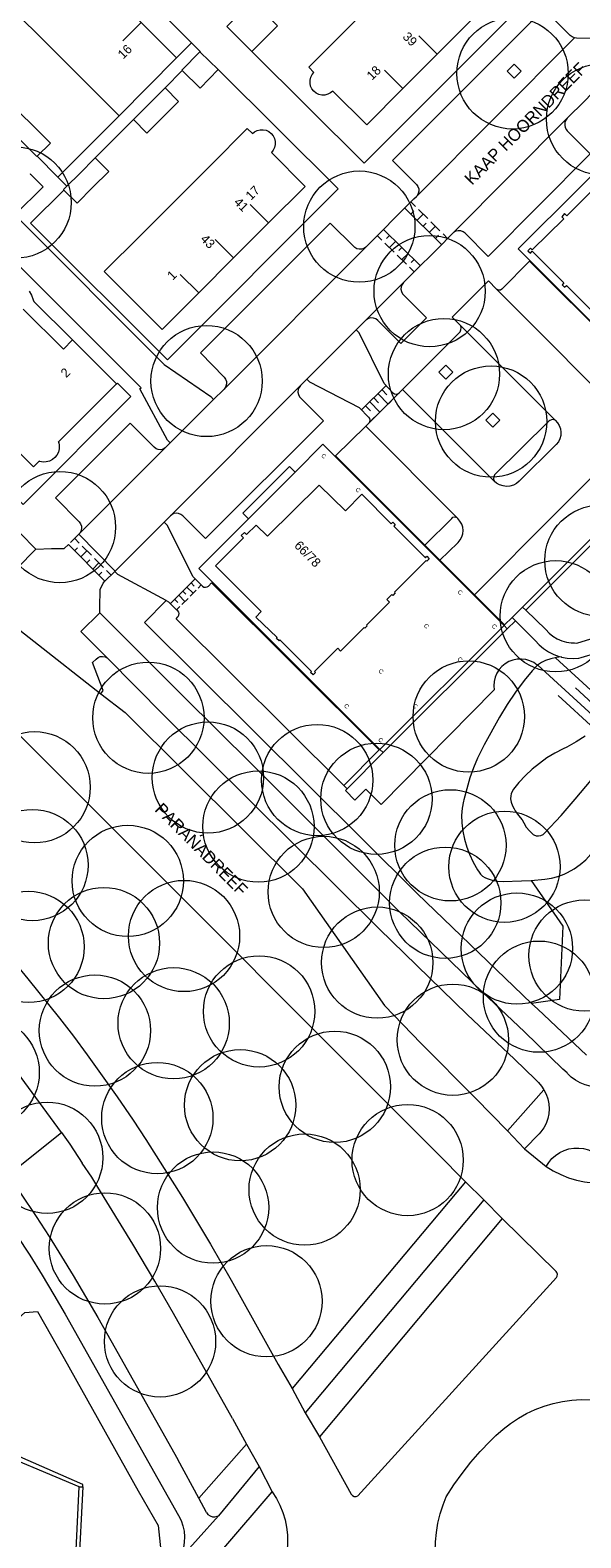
# Model space of a CAD drawing. Header units: metres. Extents: x 134994 to 136506, y 457393 to 459006.
# Tile 117 of 171: x 135674 to 135737, y 458394 to 458568. Entities that reach past the tile are written whole.
import ezdxf
from ezdxf.enums import TextEntityAlignment as Align

# ---------------------------------------------------------------- set-up
doc = ezdxf.new("R2010")
doc.units = ezdxf.units.M
for name, color, linetype, lineweight in [('B-WE-GR-BOOM-S', 250, 'Continuous', 13), ('B-WE-GW_TALUDLIJNEN', 251, 'Continuous', 5), ('B-WE-KG_BEBOUWING', 251, 'Continuous', 20), ('B-WE-KG_BEBOUWING TUSSENMUUR', 251, 'Continuous', 5), ('B-WE-KG_HUISNR', 251, 'Continuous', 5), ('B-WE-KG_ONDERGROND_REST', 251, 'Continuous', 5), ('B-WE-KG_STRAATNAAM', 251, 'Continuous', 5)]:
    doc.layers.add(name, color=color, linetype=linetype, lineweight=lineweight)
doc.styles.add('Styledgn000', font='dgn000.shx')

# ---------------------------------------------------------------- blocks, each defined once
blk = doc.blocks.new('SGR-BOOM_02')
blk.add_circle((0, 0), 6.4)

msp = doc.modelspace()

# ---------------------------------------------------------------- linework, layer by layer
at = {"layer": 'B-WE-GW_TALUDLIJNEN'}
for p, q in [((135740.81, 458489.53), (135734.51, 458495.3)), ((135739.67, 458487.85), (135732.46, 458494.46)), ((135740.26, 458488.67), (135736.81, 458491.83)), ((135738.98, 458487.13), (135734.8, 458490.96))]:
    msp.add_line(p, q, dxfattribs=at)
at = {"layer": 'B-WE-GW_TALUDLIJNEN', "flags": 128}
for points in [[(135731.72, 458469.7), (135733.3, 458469.83), (135734.05, 458469.94), (135734.78, 458470.13), (135735.49, 458470.4), (135735.89, 458470.59), (135736.64, 458471.02), (135737.34, 458471.52), (135737.99, 458472.08), (135738.59, 458472.7), (135738.87, 458473.03), (135739.93, 458474.22), (135741.1, 458475.67), (135742.09, 458476.81), (135743.45, 458478.56), (135744.14, 458479.43), (135745.81, 458481.47), (135747.5, 458483.49), (135750.38, 458487.17), (135753.22, 458491.45), (135757.45, 458494.99), (135762.55, 458503.61)], [(135735.15, 458495.4), (135734.62, 458495.32), (135733.98, 458495.19), (135733.36, 458495.01), (135732.88, 458494.75), (135732.44, 458494.44)], [(135732.44, 458494.44), (135732.28, 458494.3), (135731.83, 458493.79), (135730.91, 458492.68), (135729.89, 458491.33), (135728.94, 458489.93), (135728.06, 458488.49), (135726.3, 458485.28), (135725.68, 458484.05), (135725.54, 458483.75), (135725.06, 458482.64), (135724.66, 458481.49), (135724.29, 458480.24), (135723.95, 458478.97), (135723.92, 458478.81), (135723.77, 458478), (135723.71, 458477.18), (135723.73, 458476.36), (135723.73, 458476.3), (135723.85, 458475.36), (135724.04, 458474.43), (135724.31, 458473.52), (135724.61, 458472.71), (135725.04, 458471.78), (135725.54, 458470.9), (135725.71, 458470.64), (135725.9, 458470.41), (135726.12, 458470.2), (135726.39, 458470.04), (135726.66, 458469.93), (135727.24, 458469.73), (135727.85, 458469.62), (135728.47, 458469.58), (135730.6, 458469.64), (135731.72, 458469.7)], [(135737.92, 458486.3), (135736.89, 458485.63), (135735.82, 458485.02), (135735.38, 458484.82), (135734.43, 458484.34), (135733.52, 458483.78), (135732.65, 458483.16), (135731.83, 458482.48), (135731.04, 458481.76), (135730.3, 458480.97), (135729.66, 458480.19), (135729.51, 458479.94), (135729.41, 458479.67), (135729.36, 458479.44), (135729.35, 458479.06)], [(135729.35, 458479.06), (135729.42, 458478.68), (135729.57, 458478.29), (135729.76, 458477.91), (135729.88, 458477.7), (135730.25, 458477.17), (135730.68, 458476.68), (135730.85, 458476.33), (135731.15, 458475.83), (135731.52, 458475.39), (135731.95, 458474.99), (135732.03, 458474.94), (135732.29, 458474.84), (135732.56, 458474.81), (135732.83, 458474.86), (135733.08, 458474.98), (135733.28, 458475.17), (135735.15, 458477.17), (135736.78, 458479.04), (135738.6, 458481.21)]]:
    msp.add_lwpolyline(points, dxfattribs=at)
at = {"layer": 'B-WE-KG_BEBOUWING', "flags": 128}
for points in [[(135684.3, 458557.66), (135690.92, 458564.33), (135686.89, 458568.34), (135682.69, 458572.54), (135678.63, 458576.59), (135674.65, 458580.56), (135670.55, 458584.65), (135666.56, 458588.63), (135662.51, 458592.67), (135658.35, 458596.82), (135658.29, 458596.88), (135651.67, 458590.21), (135651.71, 458590.16), (135655.87, 458586.02), (135659.92, 458581.98), (135663.93, 458577.98), (135667.99, 458573.93), (135672, 458569.93), (135676.05, 458565.89), (135680.18, 458561.77)], [(135696.68, 458567.94), (135701.38, 458572.68), (135703.25, 458570.82), (135701.75, 458568.76), (135702.51, 458568.01), (135699.58, 458565.06)], [(135691.56, 458562.86), (135691.53, 458562.89), (135693.6, 458565.01), (135693.64, 458564.97), (135695.69, 458562.96), (135693.62, 458560.84)], [(135687.77, 458559.04), (135689.59, 458560.86), (135691.15, 458559.31), (135689.33, 458557.48), (135687.51, 458555.66), (135685.95, 458557.21)], [(135674.58, 458556.33), (135676.4, 458554.51), (135674.89, 458552.99), (135674.85, 458552.95), (135673.02, 458554.77), (135671.2, 458556.59), (135671.24, 458556.64), (135672.74, 458558.15)], [(135697.48, 458541.3), (135693.46, 458537.28), (135689.25, 458533.06), (135682.6, 458539.72), (135686.8, 458543.92), (135690.82, 458547.95), (135694.84, 458551.97), (135699.05, 458556.19), (135699.66, 458555.62), (135699.87, 458555.79), (135700.18, 458555.95), (135700.52, 458556.04), (135700.87, 458556.05), (135701.21, 458555.98), (135701.53, 458555.83), (135701.81, 458555.62), (135702.03, 458555.35), (135702.19, 458555.03), (135702.27, 458554.69), (135702.27, 458554.34), (135702.19, 458554), (135702.04, 458553.68), (135701.82, 458553.41), (135705.7, 458549.53), (135701.5, 458545.32)], [(135751.07, 458521.5), (135730.23, 458542.33), (135744.52, 458556.59), (135756.16, 458544.98), (135757.95, 458543.2), (135761.8, 458539.29), (135765.39, 458535.75), (135765.74, 458535.36), (135751.43, 458521.13)], [(135681.29, 458549.43), (135683.11, 458551.26), (135681.55, 458552.81), (135679.73, 458550.99), (135678.3, 458549.55), (135677.91, 458549.16), (135677.96, 458549.11), (135679.47, 458547.61)], [(135714.67, 458484.39), (135714.29, 458484.76), (135693.47, 458505.59), (135699.18, 458511.3), (135704.55, 458516.66), (135707.75, 458519.87), (135721.15, 458506.47), (135728.59, 458499.03), (135728.96, 458498.65)]]:
    msp.add_lwpolyline(points, close=True, dxfattribs=at)
for points in [[(135724.97, 458568.81), (135720.9, 458564.73), (135716.95, 458560.77), (135712.79, 458556.61), (135708.9, 458560.5), (135708.63, 458560.28), (135708.32, 458560.12), (135707.98, 458560.03), (135707.63, 458560.03), (135707.29, 458560.11), (135706.98, 458560.26), (135706.7, 458560.47), (135706.49, 458560.75), (135706.34, 458561.07), (135706.27, 458561.41), (135706.28, 458561.76), (135706.36, 458562.09), (135706.52, 458562.4), (135706.71, 458562.63), (135706.14, 458563.25), (135710.27, 458567.38), (135714.22, 458571.34)], [(135740.68, 458551.02), (135735.81, 458546.15), (135735.55, 458546.41), (135735.24, 458546.02), (135735.48, 458545.78), (135731.83, 458542.22), (135731.63, 458542.42), (135731.34, 458542.13)], [(135731.34, 458542.13), (135731.62, 458541.85), (135731.83, 458542.06), (135735.47, 458538.42), (135735.26, 458538.21), (135735.54, 458537.93), (135735.76, 458538.14), (135738.68, 458535.21)], [(135673.95, 458537.47), (135674.23, 458537), (135674.43, 458536.48), (135674.48, 458536.3), (135678.95, 458531.87), (135677.89, 458530.81), (135673.28, 458535.42)], [(135678.95, 458531.87), (135684.02, 458526.82), (135677.31, 458520.11), (135677.36, 458520.08), (135677.42, 458519.71), (135677.41, 458519.33), (135677.32, 458518.97), (135677.15, 458518.63), (135676.92, 458518.34), (135676.62, 458518.1), (135676.29, 458517.92), (135675.92, 458517.83), (135675.55, 458517.81), (135675.18, 458517.87), (135675.11, 458517.91), (135674.46, 458517.25), (135671.8, 458519.91)], [(135699.18, 458511.3), (135698.54, 458511.94), (135703.92, 458517.31), (135704.55, 458516.66)], [(135695.39, 458505.89), (135698.6, 458509.12), (135698.36, 458509.36), (135698.72, 458509.71), (135698.96, 458509.47), (135700.06, 458510.57), (135701.37, 458509.28), (135707.32, 458515.17), (135710.35, 458512.19), (135712.22, 458514.13), (135715.62, 458510.73), (135715.79, 458510.9), (135716.07, 458510.62), (135715.9, 458510.45), (135719.54, 458506.81), (135719.71, 458506.98), (135719.99, 458506.7), (135719.71, 458506.41), (135719.62, 458506.51), (135715.97, 458502.86), (135716.06, 458502.76), (135715.78, 458502.48), (135715.69, 458502.57), (135715.1, 458502.01), (135715.4, 458501.71), (135712.76, 458499.05), (135712.83, 458498.98), (135712.56, 458498.7), (135712.48, 458498.78), (135709.79, 458496.08), (135709.47, 458496.4), (135706.8, 458493.72), (135706.9, 458493.62), (135706.62, 458493.34), (135706.34, 458493.62), (135706.43, 458493.72), (135702.79, 458497.35), (135702.7, 458497.26), (135702.42, 458497.54), (135702.49, 458497.64), (135700.02, 458499.99), (135700.64, 458500.61), (135695.39, 458505.89)]]:
    msp.add_lwpolyline(points, dxfattribs=at)
at = {"layer": 'B-WE-KG_BEBOUWING TUSSENMUUR'}
for p, q in [((135686.84, 458568.4), (135684.73, 458566.28)), ((135720.9, 458564.73), (135718.78, 458566.85)), ((135716.95, 458560.77), (135714.83, 458562.89)), ((135701.5, 458545.32), (135699.38, 458547.45)), ((135697.48, 458541.3), (135695.35, 458543.42)), ((135693.46, 458537.28), (135691.34, 458539.4))]:
    msp.add_line(p, q, dxfattribs=at)
at = {"layer": 'B-WE-KG_ONDERGROND_REST'}
for p, q in [((135690.92, 458564.33), (135692.62, 458566.05)), ((135693.67, 458565), (135692.62, 458566.05)), ((135736.68, 458566.61), (135718.51, 458548.36)), ((135681.55, 458552.81), (135685.95, 458557.21)), ((135735.86, 458557.36), (135722.68, 458544.14)), ((135677.27, 458550.6), (135678.3, 458549.55)), ((135717.17, 458547.04), (135721.39, 458542.84)), ((135717.88, 458547.75), (135718.41, 458547.22)), ((135717.88, 458546.34), (135718.23, 458546.7)), ((135718.76, 458546.88), (135719.81, 458545.83)), ((135689.49, 458529.05), (135672.3, 458546.27)), ((135718.58, 458545.64), (135719.29, 458546.35)), ((135719.29, 458544.94), (135719.64, 458545.3)), ((135719.99, 458544.24), (135720.69, 458544.95)), ((135720.17, 458545.47), (135721.22, 458544.42)), ((135714.54, 458543.35), (135714.01, 458543.87)), ((135718.95, 458540.42), (135714.71, 458544.58)), ((135715.42, 458543.89), (135715.07, 458543.53)), ((135720.69, 458543.54), (135721.04, 458543.9)), ((135721.57, 458544.08), (135722.1, 458543.55)), ((135712.7, 458542.54), (135696.38, 458526.2)), ((135715.95, 458541.96), (135714.89, 458543)), ((135716.12, 458543.2), (135715.42, 458542.48)), ((135717.37, 458540.58), (135716.31, 458541.62)), ((135716.83, 458542.5), (135716.48, 458542.15)), ((135717.54, 458541.81), (135716.84, 458541.1)), ((135718.25, 458539.71), (135717.72, 458540.23)), ((135718.24, 458541.12), (135717.89, 458540.76)), ((135731.52, 458540.93), (135747.48, 458524.97)), ((135731.52, 458540.93), (135747.48, 458524.97)), ((135731.52, 458540.93), (135747.48, 458524.97)), ((135712.73, 458534.17), (135717.02, 458538.47)), ((135705.89, 458527.34), (135711.58, 458533.02)), ((135711.58, 458533.02), (135712.73, 458534.17)), ((135723.47, 458533.66), (135734.47, 458522.63)), ((135690.21, 458511.64), (135705.18, 458526.63)), ((135695.18, 458525.02), (135696.35, 458526.17)), ((135696.38, 458526.2), (135696.35, 458526.17)), ((135705.18, 458526.63), (135705.89, 458527.34)), ((135715.04, 458526.61), (135712.18, 458523.82)), ((135714.57, 458526.14), (135715.12, 458525.57)), ((135716.91, 458526.15), (135716.53, 458525.78)), ((135716.91, 458526.15), (135727.5, 458515.57)), ((135690.18, 458520.02), (135695.18, 458525.02)), ((135712.66, 458524.28), (135713.21, 458523.72)), ((135713.03, 458522.31), (135716.53, 458525.78)), ((135713.14, 458524.75), (135714.3, 458523.55)), ((135713.61, 458525.21), (135714.16, 458524.64)), ((135714.09, 458525.68), (135715.24, 458524.49)), ((135715.59, 458524.84), (135714.89, 458524.15)), ((135716.53, 458525.78), (135715.84, 458525.08)), ((135713.7, 458522.97), (135713.03, 458522.31)), ((135714.65, 458523.91), (135713.94, 458523.2)), ((135712.68, 458521.93), (135709.2, 458518.52)), ((135712.68, 458521.93), (135709.2, 458518.52)), ((135712.68, 458521.93), (135709.2, 458518.52)), ((135712.68, 458521.93), (135713.03, 458522.31)), ((135723.11, 458511.46), (135712.68, 458521.93)), ((135679.67, 458509.51), (135689.62, 458519.45)), ((135690.18, 458520.02), (135689.62, 458519.45)), ((135709.2, 458518.52), (135721.21, 458506.52)), ((135709.2, 458518.52), (135721.21, 458506.52)), ((135709.2, 458518.52), (135721.21, 458506.52)), ((135683.86, 458505.28), (135689.49, 458510.92)), ((135689.49, 458510.92), (135690.21, 458511.64)), ((135672.91, 458509.64), (135674.74, 458507.78)), ((135679.19, 458509.02), (135679.71, 458508.49)), ((135679.67, 458509.51), (135683.86, 458505.28)), ((135674.74, 458507.78), (135672.58, 458505.62)), ((135677.98, 458507.86), (135678.48, 458508.32)), ((135678.48, 458508.32), (135682.67, 458504.1)), ((135679.18, 458507.61), (135679.53, 458507.97)), ((135679.88, 458506.91), (135680.59, 458507.62)), ((135680.06, 458508.14), (135681.11, 458507.09)), ((135680.58, 458506.21), (135680.93, 458506.56)), ((135681.27, 458505.51), (135681.98, 458506.21)), ((135681.46, 458506.74), (135682.51, 458505.69)), ((135681.97, 458504.81), (135682.33, 458505.16)), ((135682.86, 458505.34), (135683.38, 458504.81)), ((135683.81, 458505.23), (135683.86, 458505.28)), ((135721.21, 458506.52), (135725.19, 458502.54)), ((135721.21, 458506.52), (135725.19, 458502.54)), ((135721.21, 458506.52), (135725.19, 458502.54)), ((135682.45, 458503.88), (135682.67, 458504.1)), ((135693.05, 458504.39), (135690.23, 458501.54)), ((135692.11, 458503.44), (135692.82, 458502.73)), ((135692.58, 458503.91), (135692.93, 458503.56)), ((135693.76, 458503.68), (135693.41, 458503.33)), ((135693.88, 458503.55), (135694.05, 458503.44)), ((135694.05, 458503.44), (135694.25, 458503.41)), ((135694.25, 458503.41), (135694.44, 458503.46)), ((135694.44, 458503.46), (135694.59, 458503.56)), ((135694.59, 458503.56), (135694.94, 458503.91)), ((135714.23, 458484.71), (135694.94, 458503.91)), ((135714.23, 458484.71), (135694.94, 458503.91)), ((135714.23, 458484.71), (135694.94, 458503.91)), ((135689.72, 458501.89), (135689.99, 458501.75)), ((135690.7, 458502.02), (135691.05, 458501.67)), ((135691.17, 458502.49), (135691.88, 458501.79)), ((135692.23, 458502.14), (135691.53, 458501.43)), ((135691.64, 458502.97), (135691.99, 458502.61)), ((135693.17, 458503.09), (135692.47, 458502.38)), ((135725.19, 458502.54), (135728.65, 458499.09)), ((135725.19, 458502.54), (135728.65, 458499.09)), ((135725.19, 458502.54), (135728.65, 458499.09)), ((135691.29, 458501.2), (135690.94, 458500.84)), ((135728.65, 458499.09), (135729.51, 458499.95)), ((135729.51, 458499.95), (135730.7, 458501.14)), ((135729.89, 458499.57), (135729.51, 458499.95)), ((135731.08, 458500.77), (135730.7, 458501.14)), ((135728.59, 458499.03), (135714.29, 458484.76)), ((135728.65, 458499.09), (135728.59, 458499.03)), ((135728.96, 458498.65), (135729.89, 458499.57)), ((135682.95, 458495.25), (135689.46, 458488.72)), ((135682.2, 458491.17), (135684.99, 458489.02)), ((135714.23, 458484.71), (135710.14, 458480.63)), ((135714.67, 458484.39), (135710.54, 458480.22)), ((135714.29, 458484.76), (135714.23, 458484.71)), ((135710.54, 458480.22), (135710.14, 458480.63)), ((135732.48, 458454.9), (135731.74, 458455.53)), ((135738.06, 458449.6), (135732.48, 458454.9)), ((135728.99, 458440.9), (135725.3, 458444.63)), ((135728.99, 458440.9), (135733.15, 458445.61)), ((135730.96, 458438.83), (135728.99, 458440.9)), ((135677.67, 458440.71), (135678.62, 458439.34)), ((135678.62, 458439.34), (135680.07, 458437.17)), ((135724.15, 458435.04), (135720.92, 458438.27)), ((135730.96, 458438.83), (135733.43, 458436.78)), ((135724.15, 458435.04), (135704.2, 458411.23)), ((135726.26, 458432.95), (135724.15, 458435.04)), ((135726.26, 458432.95), (135705.7, 458408.45)), ((135728.37, 458430.79), (135726.26, 458432.95)), ((135728.37, 458430.79), (135707.37, 458405.68)), ((135702.61, 458414.01), (135704.2, 458411.23)), ((135704.2, 458411.23), (135705.7, 458408.45)), ((135705.7, 458408.45), (135707.37, 458405.68)), ((135697.35, 458407.78), (135698.97, 458404.86)), ((135698.97, 458404.86), (135693.46, 458398.62)), ((135698.97, 458404.86), (135700.43, 458402.28)), ((135698.97, 458404.86), (135698.97, 458404.86)), ((135693.46, 458398.62), (135691.06, 458403.1)), ((135700.43, 458402.28), (135695.72, 458396.62)), ((135700.43, 458402.28), (135701.93, 458399.37)), ((135679.11, 458387.78), (135679.72, 458399.94)), ((135680.11, 458399.92), (135679.49, 458387.77)), ((135679.72, 458399.94), (135680.11, 458399.92)), ((135694.34, 458396.97), (135693.46, 458398.62)), ((135691.05, 458391.38), (135695.72, 458396.62))]:
    msp.add_line(p, q, dxfattribs=at)
at = {"layer": 'B-WE-KG_ONDERGROND_REST', "flags": 128}
for points in [[(135730.77, 458600), (135745.52, 458585.26), (135712.51, 458552.21), (135699.58, 458565.06)], [(135692.62, 458566.05), (135660.06, 458598.49), (135658.35, 458596.82)], [(135641.38, 458571.82), (135686.83, 458526.37)], [(135736.68, 458566.61), (135736.43, 458566.72), (135736.21, 458566.88), (135733.16, 458569.91), (135715.75, 458552.5), (135718.51, 458549.76), (135718.67, 458549.53), (135718.77, 458549.26), (135718.79, 458548.98), (135718.72, 458548.7), (135718.59, 458548.45), (135718.51, 458548.36)], [(135742.2, 458567.26), (135741.74, 458566.81), (135741.54, 458566.64), (135741.3, 458566.54), (135741.04, 458566.52), (135736.92, 458566.56), (135736.68, 458566.61)], [(135693.64, 458564.97), (135693.67, 458565)], [(135695.69, 458562.96), (135709.52, 458549.23), (135689.88, 458529.57), (135674.12, 458545.29), (135677.96, 458549.11)], [(135689.59, 458560.86), (135691.56, 458562.86)], [(135728.96, 458562.79), (135729.75, 458561.97), (135730.56, 458562.77), (135729.77, 458563.59), (135728.96, 458562.79)], [(135735.86, 458557.36), (135737.85, 458559.32), (135738.7, 458560.2), (135738.98, 458560.36), (135739.3, 458560.46), (135739.41, 458560.47), (135743.89, 458560.4)], [(135684.3, 458557.66), (135677.27, 458550.6)], [(135735.86, 458557.36), (135735.69, 458557.13), (135735.59, 458556.86), (135735.57, 458556.58), (135735.63, 458556.3), (135735.77, 458556.04), (135735.87, 458555.92), (135738.51, 458553.28), (135726.76, 458541.48), (135724.12, 458544.14), (135723.89, 458544.31), (135723.62, 458544.41), (135723.33, 458544.43), (135723.05, 458544.37), (135722.79, 458544.23), (135722.68, 458544.14)], [(135677.27, 458550.6), (135674.89, 458552.99)], [(135672.3, 458546.27), (135675.56, 458549.49), (135674.11, 458550.94), (135674.02, 458550.88)], [(135713.71, 458543.57), (135716.94, 458546.84), (135718.22, 458548.08)], [(135718.22, 458548.08), (135718.51, 458548.36)], [(135712.7, 458542.54), (135712.47, 458542.38), (135712.2, 458542.29), (135711.92, 458542.29), (135711.65, 458542.35), (135711.41, 458542.5), (135711.34, 458542.56), (135708.58, 458545.31), (135693.66, 458530.37), (135696.4, 458527.6), (135696.56, 458527.37), (135696.65, 458527.1), (135696.67, 458526.82), (135696.6, 458526.54), (135696.46, 458526.3), (135696.38, 458526.2)], [(135712.7, 458542.54), (135713.71, 458543.57)], [(135717.94, 458539.38), (135721.19, 458542.6), (135722.43, 458543.88)], [(135722.43, 458543.88), (135722.68, 458544.14)], [(135731.52, 458540.93), (135728.35, 458537.71), (135728.18, 458537.61), (135727.99, 458537.59), (135727.81, 458537.65), (135727.72, 458537.71)], [(135717.02, 458538.47), (135716.85, 458538.25), (135716.75, 458537.98), (135716.72, 458537.7), (135716.78, 458537.42), (135716.91, 458537.17), (135717.02, 458537.04), (135719.68, 458534.41), (135716.72, 458531.45), (135714.07, 458534.11), (135713.84, 458534.28), (135713.57, 458534.37), (135713.28, 458534.39), (135713, 458534.32), (135712.75, 458534.19), (135712.73, 458534.17)], [(135717.02, 458538.47), (135717.94, 458539.38)], [(135727.72, 458537.71), (135726.8, 458538.65), (135722.61, 458534.5), (135723.47, 458533.66)], [(135725.19, 458502.54), (135743.97, 458521.4), (135727.72, 458537.71)], [(135714.8, 458526.86), (135711.91, 458532.67), (135711.58, 458533.02)], [(135716.91, 458526.15), (135723.53, 458532.81), (135723.63, 458533.02), (135723.65, 458533.25), (135723.6, 458533.47), (135723.47, 458533.66)], [(135689.49, 458529.05), (135694.84, 458525.35), (135695.18, 458525.02)], [(135721.09, 458528.17), (135721.89, 458527.36), (135722.7, 458528.17), (135721.9, 458528.98), (135721.09, 458528.17)], [(135684.02, 458526.82), (135684.11, 458526.91), (135685.65, 458525.35), (135673.26, 458512.94), (135662, 458524.18)], [(135690.18, 458520.02), (135689.87, 458520.35), (135686.69, 458526.23), (135686.83, 458526.37)], [(135705.18, 458526.63), (135705.01, 458526.41), (135704.91, 458526.15), (135704.88, 458525.87), (135704.94, 458525.59), (135705.07, 458525.34), (135705.17, 458525.22), (135707.83, 458522.56), (135694.25, 458509.01), (135691.63, 458511.63), (135691.41, 458511.8), (135691.15, 458511.91), (135690.88, 458511.94), (135690.6, 458511.89), (135690.35, 458511.76), (135690.21, 458511.64)], [(135711.95, 458524.04), (135706.25, 458526.99), (135705.89, 458527.34)], [(135714.8, 458526.86), (135715.81, 458525.78), (135715.98, 458525.67), (135716.17, 458525.63), (135716.37, 458525.67), (135716.53, 458525.78)], [(135730.7, 458501.14), (135747.52, 458517.92), (135744.29, 458521.12), (135744.17, 458521.29), (135744.13, 458521.49), (135744.17, 458521.69), (135744.29, 458521.86), (135747.48, 458524.97)], [(135731.08, 458500.77), (135748.25, 458517.9), (135744.64, 458521.48), (135747.39, 458524.16), (135750.92, 458520.66), (135751.43, 458521.13)], [(135711.95, 458524.04), (135712.99, 458522.98), (135713.11, 458522.83), (135713.15, 458522.64), (135713.12, 458522.45), (135713.03, 458522.31)], [(135726.5, 458522.64), (135727.3, 458521.83), (135728.11, 458522.64), (135727.31, 458523.45), (135726.5, 458522.64)], [(135734.47, 458522.63), (135734.26, 458522.7), (135734.04, 458522.68), (135733.84, 458522.6), (135733.76, 458522.54), (135727.5, 458516.33), (135727.4, 458516.13), (135727.38, 458515.91), (135727.43, 458515.69), (135727.5, 458515.57)], [(135734.47, 458522.63), (135734.74, 458522.34), (135734.95, 458522.01), (135735.08, 458521.65), (135735.14, 458521.26), (135735.12, 458520.87), (135735.02, 458520.49), (135734.84, 458520.14), (135734.6, 458519.84), (135730.33, 458515.61), (135730.02, 458515.36), (135729.66, 458515.17), (135729.27, 458515.06), (135728.87, 458515.02), (135728.47, 458515.07), (135728.08, 458515.19), (135727.73, 458515.39), (135727.5, 458515.57)], [(135689.62, 458519.45), (135689.37, 458519.31), (135689.1, 458519.24), (135688.81, 458519.26), (135688.55, 458519.35), (135688.32, 458519.52), (135685.59, 458522.28), (135676.98, 458513.7), (135679.7, 458510.94), (135679.86, 458510.71), (135679.96, 458510.44), (135679.98, 458510.16), (135679.91, 458509.88), (135679.78, 458509.63), (135679.67, 458509.51)], [(135692.84, 458504.62), (135689.83, 458510.57), (135689.49, 458510.92)], [(135719.46, 458508.27), (135722.57, 458511.34), (135722.71, 458511.46), (135722.88, 458511.52), (135723.06, 458511.49), (135723.11, 458511.46)], [(135721.21, 458506.52), (135723.27, 458508.54), (135723.3, 458508.57), (135723.55, 458508.86), (135723.74, 458509.2), (135723.85, 458509.56), (135723.89, 458509.95), (135723.84, 458510.33), (135723.72, 458510.69), (135723.52, 458511.02), (135723.26, 458511.31), (135723.11, 458511.46)], [(135679.67, 458509.51), (135678.72, 458508.56)], [(135674.74, 458507.78), (135676.53, 458507.87), (135677.98, 458507.86)], [(135682.67, 458504.1), (135683.81, 458505.23)], [(135689.72, 458501.89), (135684.15, 458504.88), (135683.81, 458505.23)], [(135735.15, 458495.4), (135735.19, 458495.38), (135735.85, 458495.26), (135736.53, 458495.22), (135737.2, 458495.26), (135737.48, 458495.33), (135739.25, 458495.87), (135741, 458496.49), (135742.72, 458497.19), (135744.41, 458497.95), (135746.06, 458498.79), (135746.84, 458499.22), (135750.36, 458501.21), (135751.8, 458501.96), (135753.27, 458502.64), (135754.78, 458503.25), (135756.31, 458503.78), (135757.87, 458504.24), (135759.45, 458504.62), (135761.05, 458504.92), (135762.46, 458505.12)], [(135682.07, 458500.47), (135682.09, 458501.07), (135682.13, 458503.14), (135682.45, 458503.88)], [(135692.84, 458504.62), (135693.76, 458503.68)], [(135693.76, 458503.68), (135693.88, 458503.55)], [(135666.75, 458503.26), (135682.2, 458491.17)], [(135689.72, 458501.89), (135687.24, 458499.38), (135718.61, 458468.17), (135731.74, 458455.53)], [(135690.92, 458500.82), (135689.99, 458501.75)], [(135682.95, 458495.25), (135681.76, 458496.46), (135679.9, 458498.34), (135682.07, 458500.47)], [(135691.71, 458490.84), (135682.07, 458500.47)], [(135710.14, 458480.63), (135690.86, 458499.8), (135691.06, 458500.02), (135691.09, 458500.04), (135691.19, 458500.2), (135691.22, 458500.38), (135691.17, 458500.56), (135691.05, 458500.7), (135690.92, 458500.82)], [(135731.08, 458500.77), (135733.4, 458498.56), (135733.78, 458498.14), (135734.22, 458497.78), (135734.7, 458497.48), (135735.22, 458497.26), (135735.77, 458497.11), (135736.33, 458497.03), (135736.7, 458497.03), (135736.96, 458497), (135738.58, 458497.49), (135740.18, 458498.05)], [(135729.89, 458499.57), (135732.17, 458497.29), (135732.63, 458496.8), (135733.14, 458496.36), (135733.7, 458495.99), (135734.3, 458495.68), (135734.93, 458495.46), (135735.15, 458495.4)], [(135682.2, 458491.17), (135682.45, 458491.53), (135681.24, 458494.76), (135681.66, 458495.16)], [(135681.66, 458495.16), (135681.88, 458495.34), (135682.14, 458495.44), (135682.41, 458495.46), (135682.68, 458495.4), (135682.95, 458495.25)], [(135732.44, 458494.44), (135732.41, 458494.47), (135732, 458494.75), (135731.56, 458494.96), (135731.08, 458495.1), (135730.59, 458495.16), (135730.1, 458495.14), (135729.62, 458495.04), (135729.15, 458494.87), (135728.73, 458494.62), (135728.35, 458494.31), (135728.02, 458493.94), (135727.76, 458493.52), (135727.57, 458493.06), (135727.45, 458492.58), (135727.42, 458492.09), (135727.46, 458491.6), (135714.46, 458478.41), (135712.7, 458480.19), (135711.42, 458478.92), (135710.33, 458480.02), (135710.54, 458480.22)], [(135669.25, 458489.97), (135695.12, 458464.14), (135704.86, 458454.36), (135720.92, 458438.27)], [(135726.1, 458456.84), (135716.55, 458466.09), (135699.56, 458483.07), (135691.71, 458490.84)], [(135684.99, 458489.02), (135705.4, 458468.74), (135714.82, 458455.3), (135719.04, 458450.94), (135725.3, 458444.63)], [(135689.46, 458488.72), (135714.23, 458464.14), (135724.35, 458454.27)], [(135660.5, 458473.2), (135662.25, 458471.39), (135664.04, 458469.5), (135665.92, 458467.48), (135667.79, 458465.43), (135669.78, 458463.17), (135671.74, 458460.89), (135673.8, 458458.39), (135677.45, 458453.84), (135679.04, 458451.78), (135680.64, 458449.62), (135684.09, 458444.8), (135685.93, 458442.13), (135687.39, 458439.88), (135691.6, 458433.22), (135693.22, 458430.54), (135694.8, 458427.85), (135697.18, 458423.71), (135702.61, 458414.01)], [(135731.72, 458469.7), (135735.34, 458464.42), (135734.97, 458455.98), (135731.74, 458455.53)], [(135726.1, 458456.84), (135730.94, 458452.27), (135735.36, 458447.97)], [(135724.35, 458454.27), (135729.81, 458449.13), (135732.19, 458446.81)], [(135677.67, 458440.71), (135672.19, 458448.16)], [(135735.85, 458447.57), (135735.36, 458447.97)], [(135732.19, 458446.81), (135732.57, 458446.45), (135732.9, 458446.04), (135733.15, 458445.61)], [(135742.86, 458447.58), (135742.44, 458447.15), (135741.97, 458446.77), (135741.45, 458446.46), (135740.89, 458446.22), (135740.31, 458446.05), (135739.71, 458445.97), (135739.1, 458445.96), (135738.5, 458446.03), (135737.91, 458446.18), (135737.35, 458446.41), (135736.82, 458446.71), (135736.33, 458447.08), (135735.9, 458447.5), (135735.85, 458447.57)], [(135733.15, 458445.61), (135733.42, 458445.1), (135733.62, 458444.56), (135733.74, 458444), (135733.79, 458443.43), (135733.75, 458442.85), (135733.63, 458442.29), (135733.44, 458441.75), (135733.17, 458441.24), (135732.84, 458440.77), (135732.62, 458440.53)], [(135671.49, 458435.96), (135671.78, 458435.99), (135677.67, 458440.71)], [(135732.62, 458440.53), (135730.96, 458438.83)], [(135733.43, 458436.78), (135733.73, 458437.26), (135734.1, 458437.7), (135734.52, 458438.07), (135734.99, 458438.39), (135735.51, 458438.63), (135736.05, 458438.8), (135736.61, 458438.9), (135737.18, 458438.91), (135737.74, 458438.84), (135738.29, 458438.7), (135738.81, 458438.48), (135739.1, 458438.32)], [(135697.35, 458407.78), (135690.56, 458419.89), (135688.42, 458423.6), (135685.88, 458427.86), (135681.87, 458434.41), (135681.15, 458435.55), (135680.07, 458437.17)], [(135733.43, 458436.78), (135734.25, 458436.28), (135735.11, 458435.85), (135735.99, 458435.5), (135736.91, 458435.22), (135737.85, 458435.02), (135738.8, 458434.89), (135739.76, 458434.85), (135740.72, 458434.89), (135741.67, 458435), (135742.16, 458435.09)], [(135672.95, 458433.73), (135674.76, 458431.03), (135676.24, 458428.74), (135677.69, 458426.43), (135679.02, 458424.23), (135681.85, 458419.4), (135683.35, 458416.76), (135691.06, 458403.1)], [(135670.76, 458431.54), (135672.55, 458428.84), (135674.02, 458426.57), (135675.46, 458424.27), (135676.78, 458422.04), (135678.08, 458419.79), (135688.76, 458400.85)], [(135734.57, 458424.72), (135728.37, 458430.79)], [(135711.78, 458398.9), (135734.61, 458424)], [(135734.61, 458424), (135734.71, 458424.18), (135734.73, 458424.39), (135734.67, 458424.59), (135734.57, 458424.72)], [(135657.01, 458403.18), (135670.57, 458417.47), (135673.44, 458419.98), (135674.9, 458420.09), (135677.99, 458414.69), (135686.51, 458399.46)], [(135727.65, 458405.84), (135728.47, 458406.57), (135729.33, 458407.23), (135730.24, 458407.83), (135731.19, 458408.36), (135732.18, 458408.82), (135733.2, 458409.2), (135734.25, 458409.51), (135735.31, 458409.74), (135736.39, 458409.9), (135737.48, 458409.97), (135738.57, 458409.96), (135739.65, 458409.88), (135740.73, 458409.71), (135741.79, 458409.47), (135742.83, 458409.15), (135743.85, 458408.75), (135744.83, 458408.28), (135745.78, 458407.74), (135746.68, 458407.13), (135747.54, 458406.46), (135748.34, 458405.72), (135749.09, 458404.93), (135749.31, 458404.67)], [(135679.72, 458399.94), (135668.36, 458404.69), (135665.45, 458402.81), (135657.77, 458394.64), (135654.23, 458391.03)], [(135680.11, 458399.92), (135680.12, 458400.2), (135668.14, 458405.45), (135664.02, 458403.26), (135660.52, 458399.66), (135657.01, 458403.18)], [(135707.37, 458405.68), (135711.01, 458399.08)], [(135721.94, 458398.77), (135722.82, 458400.15), (135723.77, 458401.48), (135724.78, 458402.77), (135725.85, 458404.01), (135726.99, 458405.2), (135727.65, 458405.84)], [(135686.51, 458399.46), (135688.79, 458395.48), (135689.17, 458391.85), (135685.79, 458388.41)], [(135688.76, 458400.85), (135691.15, 458396.63)], [(135696.35, 458392.9), (135701.93, 458399.37)], [(135701.93, 458399.37), (135702.4, 458398.61), (135702.81, 458397.82), (135703.14, 458397), (135703.39, 458396.15), (135703.57, 458395.28), (135703.67, 458394.4), (135703.69, 458393.51), (135703.63, 458392.62), (135703.49, 458391.74), (135703.27, 458390.88), (135702.98, 458390.05), (135702.61, 458389.24), (135702.17, 458388.47), (135701.66, 458387.74), (135701.4, 458387.42)], [(135711.01, 458399.08), (135711.16, 458398.93), (135711.36, 458398.84), (135711.58, 458398.84), (135711.78, 458398.9)], [(135724.67, 458382.58), (135723.96, 458383.4), (135723.31, 458384.28), (135722.72, 458385.21), (135722.2, 458386.17), (135721.76, 458387.17), (135721.39, 458388.2), (135721.09, 458389.25), (135720.88, 458390.33), (135720.74, 458391.41), (135720.68, 458392.5), (135720.7, 458393.6), (135720.8, 458394.68), (135720.98, 458395.76), (135721.24, 458396.83), (135721.58, 458397.87), (135721.94, 458398.77)], [(135691.15, 458396.63), (135691.43, 458396.06), (135691.64, 458395.46), (135691.77, 458394.84), (135691.83, 458394.2), (135691.8, 458393.56), (135691.7, 458392.93), (135691.51, 458392.32), (135691.26, 458391.74), (135691.05, 458391.38)], [(135694.34, 458396.97), (135694.52, 458396.75), (135694.76, 458396.59), (135695.03, 458396.5), (135695.32, 458396.49), (135695.6, 458396.56), (135695.72, 458396.62)]]:
    msp.add_lwpolyline(points, dxfattribs=at)
at = {"layer": 'B-WE-KG_STRAATNAAM'}
msp.add_line((135693.62, 458474.81), (135693.89, 458474.95), dxfattribs=at)

# ---------------------------------------------------------------- block references
at = {"layer": 'B-WE-GR-BOOM-S'}
for p in [(135729.57, 458562.53), (135739.87, 458557.25), (135672.39, 458547.67), (135711.94, 458544.9), (135720.03, 458537.48), (135694.37, 458527.14), (135721.68, 458527.94), (135727.1, 458522.48), (135677.49, 458510.34), (135739.68, 458506.48), (135734.53, 458500.08), (135687.67, 458488.41), (135724.53, 458488.55), (135694.52, 458481.53), (135674.58, 458480.41), (135707.09, 458481.24), (135713.91, 458479.08), (135700.33, 458475.89), (135722.42, 458473.73), (135674.33, 458471.46), (135728.64, 458471.27), (135685.3, 458469.64), (135707.84, 458468.37), (135721.83, 458467.12), (135682.56, 458462.48), (135691.77, 458463.3), (135673.88, 458462.04), (135730.07, 458461.86), (135737.85, 458461.05), (135714, 458460.24), (135732.61, 458456.32), (135700.41, 458454.63), (135681.52, 458452.42), (135690.58, 458453.26), (135722.7, 458451.37), (135668.72, 458447.6), (135709.12, 458445.95), (135698.23, 458443.84), (135688.7, 458442.35), (135676.03, 458437.79), (135717.5, 458437.53), (135705.65, 458434.13), (135695.11, 458432.06), (135682.67, 458427.36), (135701.26, 458421.29), (135689.01, 458416.67)]:
    msp.add_blockref('SGR-BOOM_02', p, dxfattribs=at)

# ---------------------------------------------------------------- texts
at = {"layer": 'B-WE-KG_HUISNR', "linetype": 'Continuous', "style": 'Styledgn000'}
for s, height, rotation, p in [('16', 1.054, 45.0703, (135685.51, 458565.58)), ('39', 1.054, 315.0401, (135718.33, 458565.92)), ('17', 1.054, 45.0348, (135700.22, 458549.34)), ('41', 1.054, 315.0348, (135698.92, 458546.89)), ('43', 1.054, 315.0348, (135695.07, 458542.65)), ('2', 1.05, 45.0292, (135678.4, 458528.38))]:
    msp.add_text(s, height=height, rotation=rotation, dxfattribs=at).set_placement(p, align=Align.MIDDLE_RIGHT)
for s, height, rotation, p in [('18', 1.054, 45.0401, (135713.04, 458562.04)), ('1', 1.05, 45.0348, (135690.1, 458539.04)), ('66/78', 1.054, 314.5738, (135704.76, 458508.5))]:
    msp.add_text(s, height=height, rotation=rotation, dxfattribs=at).set_placement(p, align=Align.MIDDLE_LEFT)
at = {"layer": 'B-WE-KG_HUISNR', "style": 'Styledgn000'}
for rotation, p in [(314.9928, (135707.86, 458518.51)), (314.9928, (135711.79, 458514.61)), (314.9928, (135723.54, 458502.83)), (315.1786, (135719.66, 458498.95)), (314.9928, (135727.47, 458498.91)), (315.1786, (135723.53, 458495.11)), (315.1786, (135714.44, 458493.75)), (315.1786, (135710.48, 458489.74)), (315.1786, (135718.37, 458489.75)), (315.1786, (135714.41, 458485.84))]:
    msp.add_text('C', height=0.5, rotation=rotation, dxfattribs=at).set_placement(p, align=Align.MIDDLE_CENTER)
at = {"layer": 'B-WE-KG_STRAATNAAM', "style": 'Styledgn000'}
for s, rotation, p in [('KAAP HOORNDREEF', 45.0789, (135724.9, 458549.59)), ('PARANADREEF', 314.9006, (135688.31, 458477.75))]:
    msp.add_text(s, height=1.4, rotation=rotation, dxfattribs=at).set_placement(p)

doc.saveas('drawing.dxf')
